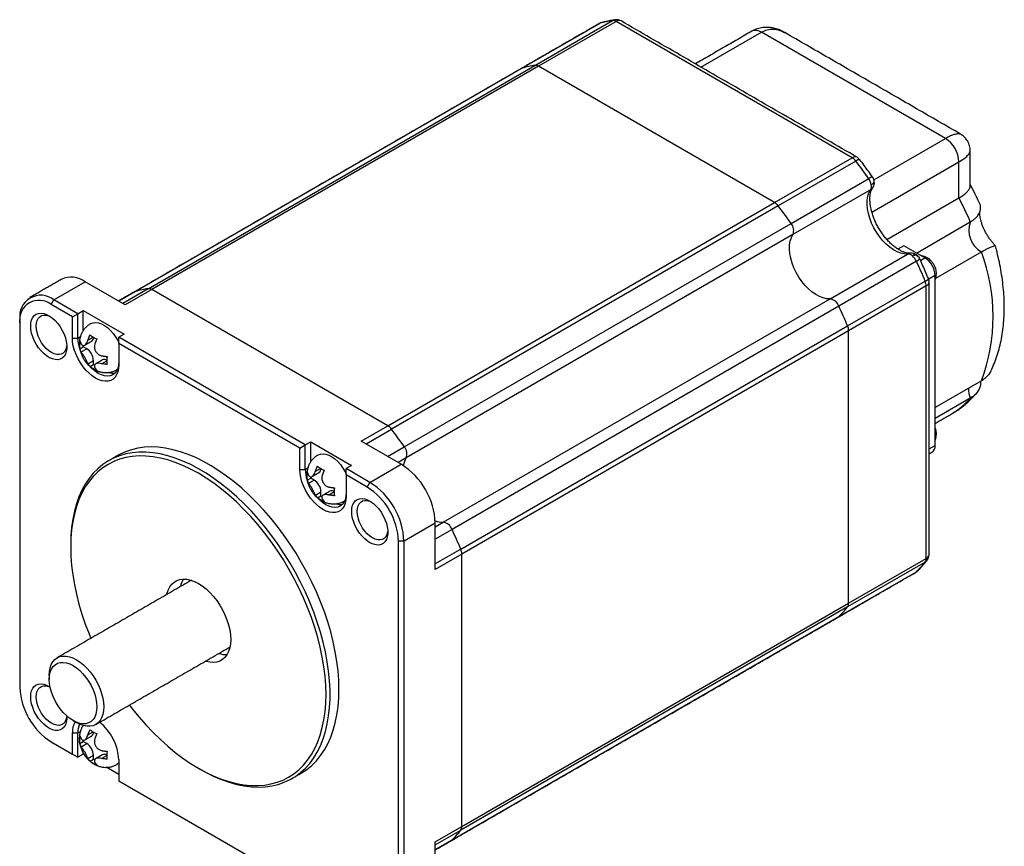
# Model space of a CAD drawing. Header units: millimetres. Extents: x 11 to 421, y 5 to 275.
# Tile 3 of 8: x 58 to 109, y 27 to 70. Entities that reach past the tile are written whole.
import ezdxf

# ---------------------------------------------------------------- set-up
doc = ezdxf.new("R2010")
doc.units = ezdxf.units.MM

msp = doc.modelspace()

# ---------------------------------------------------------------- linework, layer by layer
at = {"color": 7, "linetype": 'Continuous', "lineweight": 30}
for p, q in [((88.389, 70.164), (84.358, 67.838)), ((85.022, 67.98), (89.052, 70.307)), ((89.242, 70.261), (85.212, 67.935)), ((101.494, 63.188), (89.242, 70.261)), ((93.641, 67.891), (96.782, 69.704)), ((106.328, 64.193), (96.782, 69.704)), ((84.358, 67.838), (64.276, 56.245)), ((64.94, 56.387), (85.022, 67.98)), ((85.212, 67.935), (65.13, 56.342)), ((84.318, 67.821), (84.358, 67.838)), ((84.318, 67.821), (84.358, 67.838)), ((97.464, 60.862), (85.212, 67.935)), ((97.464, 60.862), (85.212, 67.935)), ((102.608, 62.046), (106.328, 64.193)), ((97.464, 60.862), (101.494, 63.188)), ((101.684, 63.015), (97.653, 60.688)), ((102.516, 60.36), (107.035, 62.969)), ((107.035, 61.097), (107.035, 62.969)), ((98.317, 59.779), (102.347, 62.106)), ((102.446, 61.521), (98.416, 59.195)), ((77.382, 49.269), (97.464, 60.862)), ((103.296, 58.939), (107.035, 61.097)), ((97.653, 60.688), (77.572, 49.095)), ((104.832, 58.24), (107.625, 59.852)), ((78.235, 48.186), (98.317, 59.779)), ((98.416, 59.195), (78.334, 47.602)), ((104.172, 58.621), (103.866, 58.445)), ((105.268, 57.988), (104.172, 58.621)), ((105.832, 56.932), (108.197, 58.298)), ((100.34, 55.861), (104.371, 58.188)), ((104.828, 57.81), (100.797, 55.483)), ((105.036, 57.855), (105.268, 57.988)), ((101.252, 54.455), (105.283, 56.781)), ((105.798, 57.07), (105.464, 56.877)), ((105.798, 48.251), (105.798, 57.07)), ((60.048, 55.805), (61.674, 56.744)), ((63.751, 55.546), (61.674, 56.744)), ((64.276, 56.245), (63.408, 55.743)), ((64.94, 56.387), (63.616, 55.623)), ((65.13, 56.342), (63.751, 55.546)), ((64.276, 56.245), (64.236, 56.228)), ((64.236, 56.228), (64.276, 56.245)), ((77.382, 49.269), (65.13, 56.342)), ((77.382, 49.269), (65.13, 56.342)), ((105.338, 56.53), (101.308, 54.203)), ((105.338, 42.382), (105.338, 56.53)), ((59.907, 55.56), (60.048, 55.805)), ((61.285, 55.091), (60.048, 55.805)), ((80.258, 44.268), (100.34, 55.861)), ((61.003, 54.928), (59.907, 55.56)), ((61.285, 55.091), (61.568, 55.254)), ((61.568, 55.254), (63.69, 54.03)), ((61.568, 54.213), (61.568, 55.254)), ((100.797, 55.483), (80.715, 43.89)), ((58.28, 54.621), (58.28, 54.785)), ((61.003, 54.928), (61.285, 55.091)), ((61.003, 53.825), (61.003, 54.928)), ((61.285, 53.825), (61.285, 55.091)), ((58.28, 54.621), (58.28, 35.678)), ((81.171, 42.862), (101.252, 54.455)), ((101.308, 54.203), (81.226, 42.61)), ((101.308, 40.055), (101.308, 54.203)), ((101.308, 40.055), (101.308, 54.203)), ((61.003, 53.825), (61.285, 53.825)), ((61.285, 53.825), (61.422, 53.904)), ((61.808, 53.72), (62.077, 53.875)), ((63.69, 54.03), (63.407, 53.866)), ((73.094, 48.274), (63.407, 53.866)), ((63.407, 53.54), (63.407, 53.866)), ((61.388, 53.271), (61.569, 53.375)), ((61.456, 53.106), (61.745, 53.273)), ((61.569, 53.375), (61.569, 53.448)), ((61.745, 53.273), (61.569, 53.375)), ((63.407, 53.54), (63.407, 52.437)), ((72.811, 48.111), (63.407, 53.54)), ((61.81, 52.494), (62.099, 52.661)), ((62.1, 52.457), (62.099, 52.661)), ((61.919, 52.353), (62.1, 52.457)), ((62.161, 52.422), (62.1, 52.457)), ((62.516, 52.496), (62.786, 52.651)), ((63.334, 52.196), (63.316, 52.185)), ((108.197, 51.6), (105.798, 50.214)), ((107.625, 50.706), (105.798, 49.651)), ((76.003, 48.473), (77.382, 49.269)), ((76.248, 48.331), (77.572, 49.095)), ((72.811, 48.111), (73.094, 48.274)), ((72.811, 47.008), (72.811, 48.111)), ((73.094, 48.274), (73.377, 48.437)), ((73.094, 47.008), (73.094, 48.274)), ((73.377, 48.437), (75.498, 47.213)), ((73.377, 47.396), (73.377, 48.437)), ((78.079, 47.274), (76.003, 48.473)), ((77.367, 47.685), (78.235, 48.186)), ((105.485, 48.07), (105.798, 48.251)), ((78.334, 47.602), (77.923, 47.364)), ((73.094, 47.008), (73.23, 47.087)), ((73.617, 46.903), (73.885, 47.058)), ((75.498, 47.213), (75.216, 47.049)), ((75.216, 46.723), (75.216, 47.049)), ((76.453, 46.335), (75.216, 47.049)), ((76.453, 46.335), (78.079, 47.274)), ((72.811, 47.008), (73.094, 47.008)), ((73.197, 46.454), (73.377, 46.558)), ((73.377, 46.558), (73.377, 46.631)), ((73.554, 46.456), (73.377, 46.558)), ((75.216, 46.723), (75.216, 45.62)), ((76.312, 46.09), (75.216, 46.723)), ((73.264, 46.289), (73.554, 46.456)), ((76.312, 46.09), (76.453, 46.335)), ((73.619, 45.677), (73.908, 45.844)), ((73.728, 45.536), (73.908, 45.64)), ((73.908, 45.64), (73.908, 45.844)), ((73.969, 45.605), (73.908, 45.64)), ((74.325, 45.679), (74.595, 45.834)), ((75.142, 45.379), (75.124, 45.368)), ((79.847, 44.212), (78.221, 43.273)), ((79.847, 44.031), (80.258, 44.268)), ((79.847, 41.814), (79.847, 44.212)), ((80.715, 43.89), (79.847, 43.389)), ((78.221, 43.273), (77.938, 43.273)), ((77.938, 24.329), (77.938, 43.273)), ((78.221, 24.329), (78.221, 43.273)), ((81.171, 42.862), (79.847, 42.098)), ((81.226, 42.61), (79.847, 41.814)), ((81.226, 28.462), (81.226, 42.61)), ((81.226, 28.462), (81.226, 42.61)), ((105.283, 42.194), (101.252, 39.868)), ((101.308, 40.055), (105.338, 42.382)), ((100.797, 39.364), (104.828, 41.691)), ((81.226, 28.462), (101.308, 40.055)), ((80.715, 27.771), (100.797, 39.364)), ((101.252, 39.868), (81.171, 28.275)), ((100.797, 39.364), (100.763, 39.338)), ((100.797, 39.364), (100.763, 39.338)), ((61.003, 32.228), (61.003, 33.33)), ((61.003, 33.33), (61.285, 33.33)), ((61.285, 33.33), (61.422, 33.409)), ((61.285, 32.065), (61.285, 33.33)), ((61.808, 33.224), (62.077, 33.379)), ((59.907, 32.861), (61.003, 32.228)), ((59.907, 32.861), (60.048, 32.779)), ((60.048, 32.779), (61.285, 32.065)), ((61.388, 32.776), (61.569, 32.88)), ((61.456, 32.611), (61.745, 32.778)), ((61.569, 32.88), (61.569, 32.952)), ((61.745, 32.778), (61.569, 32.88)), ((61.003, 32.228), (61.285, 32.065)), ((61.568, 32.228), (61.285, 32.065)), ((61.568, 32.228), (61.568, 32.288)), ((61.628, 32.193), (61.568, 32.228)), ((61.81, 31.999), (62.099, 32.166)), ((61.919, 31.858), (62.1, 31.962)), ((62.1, 31.962), (62.099, 32.166)), ((62.161, 31.927), (62.1, 31.962)), ((62.516, 32), (62.786, 32.156)), ((63.407, 31.942), (63.407, 30.84)), ((63.407, 31.167), (62.757, 31.542)), ((63.407, 30.84), (72.811, 25.411)), ((63.407, 30.84), (63.407, 30.84)), ((63.407, 30.84), (73.094, 25.248)), ((79.847, 27.666), (81.226, 28.462)), ((79.847, 27.511), (81.171, 28.275)), ((79.847, 27.27), (80.715, 27.771)), ((79.847, 25.268), (79.847, 27.666)), ((80.681, 27.745), (80.715, 27.771)), ((80.715, 27.771), (80.681, 27.745))]:
    msp.add_line(p, q, dxfattribs=at)
at = {"color": 7, "linetype": 'Continuous', "lineweight": 30, "flags": 128}
for points in [[(88.389, 70.164), (88.364, 70.155), (88.349, 70.148)], [(89.052, 70.307), (89.125, 70.338), (89.164, 70.347)], [(102.536, 62.19), (102.544, 62.188), (102.547, 62.185)], [(102.547, 62.185), (102.548, 62.184), (102.549, 62.178)], [(104.371, 58.188), (104.196, 58.194), (104.013, 58.233), (103.823, 58.305), (103.63, 58.409), (103.439, 58.543), (103.251, 58.703), (103.072, 58.889), (102.904, 59.095), (102.751, 59.318), (102.615, 59.554), (102.498, 59.798), (102.404, 60.047), (102.333, 60.294), (102.287, 60.537), (102.267, 60.77), (102.274, 60.988), (102.306, 61.189), (102.364, 61.368), (102.446, 61.521)], [(100.34, 55.861), (100.166, 55.867), (99.982, 55.906), (99.792, 55.978), (99.6, 56.082), (99.408, 56.216), (99.221, 56.377), (99.042, 56.562), (98.874, 56.768), (98.72, 56.991), (98.584, 57.227), (98.468, 57.471), (98.373, 57.72), (98.302, 57.968), (98.257, 58.21), (98.237, 58.443), (98.243, 58.662), (98.275, 58.862), (98.333, 59.041), (98.416, 59.195)], [(100.34, 55.861), (100.166, 55.867), (99.982, 55.906), (99.792, 55.978), (99.6, 56.082), (99.408, 56.216), (99.221, 56.377), (99.042, 56.562), (98.874, 56.768), (98.72, 56.991), (98.584, 57.227), (98.468, 57.471), (98.373, 57.72), (98.302, 57.968), (98.257, 58.21), (98.237, 58.443), (98.243, 58.662), (98.275, 58.862), (98.333, 59.041), (98.416, 59.195)], [(104.99, 57.948), (104.995, 57.945), (104.996, 57.944)], [(104.996, 57.944), (104.997, 57.939), (104.994, 57.932)], [(105.283, 56.781), (105.346, 56.82), (105.395, 56.856), (105.429, 56.887), (105.446, 56.912), (105.446, 56.927)], [(58.839, 54.45), (58.851, 54.616), (58.887, 54.765), (58.946, 54.891), (59.027, 54.991), (59.127, 55.064), (59.244, 55.107), (59.374, 55.118), (59.515, 55.099), (59.663, 55.048), (59.814, 54.968), (59.963, 54.861), (60.108, 54.729), (60.244, 54.575), (60.368, 54.405), (60.477, 54.222), (60.568, 54.03), (60.638, 53.835), (60.686, 53.643), (60.71, 53.457), (60.71, 53.283), (60.686, 53.125), (60.638, 52.987), (60.568, 52.874), (60.477, 52.787), (60.368, 52.729), (60.244, 52.702), (60.108, 52.706), (59.963, 52.741), (59.814, 52.806), (59.663, 52.9), (59.515, 53.02), (59.374, 53.163), (59.244, 53.326), (59.127, 53.503), (59.027, 53.691), (58.946, 53.885), (58.887, 54.079), (58.851, 54.269), (58.839, 54.45)], [(60.71, 53.455), (60.701, 53.379), (60.665, 53.245), (60.606, 53.134), (60.527, 53.048), (60.429, 52.992), (60.315, 52.965), (60.189, 52.97), (60.055, 53.006), (59.917, 53.072), (59.779, 53.166), (59.645, 53.284), (59.519, 53.425), (59.406, 53.582), (59.308, 53.752), (59.228, 53.929), (59.17, 54.108), (59.134, 54.283), (59.122, 54.45), (59.134, 54.602), (59.17, 54.736), (59.228, 54.848), (59.308, 54.933), (59.406, 54.989), (59.519, 55.016), (59.645, 55.011), (59.779, 54.975), (59.85, 54.945)], [(61.942, 54.568), (61.954, 54.574), (62.076, 54.619), (62.211, 54.631), (62.357, 54.611), (62.51, 54.559), (62.667, 54.476), (62.822, 54.365), (62.972, 54.228), (63.114, 54.07), (63.243, 53.893), (63.356, 53.703), (63.407, 53.601)], [(63.407, 52.437), (63.395, 52.247), (63.358, 52.075), (63.298, 51.924), (63.216, 51.797), (63.113, 51.698), (62.992, 51.628), (62.855, 51.588), (62.704, 51.58), (62.543, 51.604), (62.376, 51.659), (62.205, 51.743), (62.034, 51.856), (61.866, 51.995), (61.705, 52.157), (61.555, 52.339), (61.418, 52.537), (61.296, 52.747), (61.193, 52.965), (61.111, 53.186), (61.051, 53.406), (61.015, 53.621), (61.003, 53.825)], [(63.407, 52.601), (63.394, 52.417), (63.355, 52.252), (63.291, 52.111), (63.204, 51.998), (63.096, 51.914), (62.97, 51.862), (62.828, 51.844), (62.674, 51.859), (62.512, 51.908), (62.346, 51.988), (62.18, 52.099), (62.018, 52.237), (61.915, 52.343)], [(74.844, 35.587), (74.832, 36.059), (74.796, 36.544), (74.736, 37.038), (74.652, 37.542), (74.545, 38.052), (74.415, 38.568), (74.262, 39.087), (74.087, 39.607), (73.891, 40.127), (73.674, 40.644), (73.437, 41.157), (73.181, 41.664), (72.907, 42.164), (72.616, 42.654), (72.308, 43.132), (71.986, 43.597), (71.65, 44.048), (71.301, 44.482), (70.94, 44.898), (70.57, 45.295), (70.19, 45.671), (69.804, 46.025), (69.411, 46.355), (69.013, 46.661), (68.612, 46.941), (68.21, 47.194), (67.807, 47.42), (67.405, 47.617), (67.006, 47.785), (66.61, 47.923), (66.22, 48.031), (65.837, 48.109), (65.462, 48.155), (65.096, 48.171), (64.741, 48.155), (64.399, 48.108), (64.069, 48.031), (63.754, 47.922), (63.455, 47.784), (63.347, 47.724)], [(67.648, 31.433), (67.952, 31.266), (68.353, 31.069), (68.753, 30.901), (69.148, 30.762), (69.538, 30.654), (69.921, 30.577), (70.297, 30.53), (70.662, 30.515), (71.017, 30.53), (71.36, 30.577), (71.689, 30.655), (72.004, 30.763), (72.304, 30.901), (72.587, 31.07), (72.852, 31.267), (73.098, 31.493), (73.325, 31.746), (73.532, 32.026), (73.718, 32.332), (73.882, 32.663), (74.023, 33.017), (74.142, 33.393), (74.237, 33.79), (74.309, 34.206), (74.358, 34.64), (74.382, 35.091), (74.382, 35.556), (74.358, 36.035), (74.309, 36.524), (74.237, 37.024), (74.142, 37.531), (74.023, 38.044), (73.882, 38.562), (73.718, 39.081), (73.532, 39.602), (73.325, 40.12), (73.098, 40.636), (72.852, 41.146), (72.587, 41.65), (72.304, 42.145), (72.004, 42.629), (71.689, 43.101), (71.36, 43.559), (71.017, 44.001), (70.662, 44.427), (70.297, 44.834), (69.921, 45.22), (69.538, 45.585), (69.148, 45.927), (68.753, 46.246), (68.353, 46.539), (67.952, 46.805), (67.549, 47.045), (67.146, 47.256), (66.745, 47.439), (66.348, 47.592), (65.955, 47.716), (65.568, 47.808), (65.189, 47.87), (64.818, 47.901), (64.458, 47.901), (64.109, 47.87), (63.773, 47.808), (63.45, 47.715), (63.143, 47.592), (62.851, 47.438), (62.577, 47.255), (62.321, 47.044), (62.085, 46.804), (61.868, 46.537), (61.671, 46.244), (61.497, 45.925), (61.344, 45.583), (61.213, 45.218), (61.106, 44.831), (61.023, 44.424), (60.962, 43.999), (60.926, 43.556), (60.914, 43.098), (60.914, 43.098)], [(67.543, 46.804), (67.143, 47.021), (66.744, 47.209), (66.348, 47.368), (65.957, 47.497), (65.571, 47.596), (65.193, 47.663), (64.823, 47.7), (64.463, 47.705), (64.114, 47.68), (63.778, 47.623), (63.455, 47.535), (63.147, 47.416), (62.856, 47.268), (62.581, 47.09), (62.325, 46.882), (62.088, 46.647), (61.87, 46.384), (61.674, 46.095), (61.498, 45.78), (61.345, 45.442), (61.214, 45.08), (61.107, 44.696), (61.023, 44.293), (60.963, 43.871), (60.926, 43.431), (60.914, 42.976), (60.926, 42.507), (60.963, 42.025), (61.023, 41.533), (61.107, 41.033), (61.214, 40.525), (61.345, 40.012), (61.498, 39.497), (61.674, 38.98), (61.87, 38.464), (61.964, 38.237)], [(73.751, 47.751), (73.763, 47.757), (73.884, 47.802), (74.02, 47.814), (74.166, 47.794), (74.319, 47.742), (74.475, 47.659), (74.631, 47.548), (74.781, 47.411), (74.923, 47.253), (75.051, 47.076), (75.164, 46.886), (75.216, 46.784)], [(63.963, 34.773), (64.114, 34.578), (64.463, 34.149), (64.823, 33.739), (65.193, 33.348), (65.571, 32.979), (65.957, 32.632), (66.348, 32.309), (66.744, 32.011), (67.143, 31.739), (67.543, 31.494), (67.944, 31.277), (68.342, 31.088), (68.738, 30.929), (69.13, 30.8), (69.516, 30.702), (69.894, 30.634), (70.264, 30.598), (70.624, 30.592), (70.973, 30.618), (71.309, 30.675), (71.632, 30.763), (71.939, 30.881), (72.231, 31.03), (72.505, 31.208), (72.762, 31.415), (72.999, 31.651), (73.216, 31.914), (73.413, 32.203), (73.588, 32.517), (73.742, 32.856), (73.872, 33.218), (73.98, 33.601), (74.064, 34.005), (74.124, 34.427), (74.16, 34.867), (74.173, 35.322), (74.16, 35.791), (74.124, 36.272), (74.064, 36.764), (73.98, 37.265), (73.872, 37.773), (73.742, 38.285), (73.588, 38.801), (73.413, 39.318), (73.216, 39.834), (72.999, 40.348), (72.762, 40.857), (72.505, 41.361), (72.231, 41.856), (71.939, 42.341), (71.632, 42.815), (71.309, 43.275), (70.973, 43.72), (70.624, 44.149), (70.264, 44.559), (69.894, 44.949), (69.516, 45.319), (69.13, 45.666), (68.738, 45.989), (68.342, 46.287), (67.944, 46.559), (67.543, 46.804), (67.543, 46.804)], [(75.216, 45.62), (75.203, 45.43), (75.167, 45.258), (75.107, 45.107), (75.025, 44.98), (74.922, 44.881), (74.801, 44.811), (74.663, 44.771), (74.513, 44.763), (74.352, 44.787), (74.184, 44.842), (74.013, 44.926), (73.842, 45.039), (73.675, 45.178), (73.514, 45.34), (73.364, 45.522), (73.226, 45.72), (73.105, 45.93), (73.002, 46.148), (72.92, 46.369), (72.86, 46.589), (72.824, 46.804), (72.811, 47.008)], [(75.216, 45.784), (75.202, 45.6), (75.164, 45.435), (75.1, 45.294), (75.013, 45.181), (74.905, 45.097), (74.778, 45.045), (74.636, 45.027), (74.483, 45.042), (74.321, 45.091), (74.155, 45.171), (73.989, 45.282), (73.827, 45.42), (73.724, 45.526)], [(75.505, 44.828), (75.518, 44.995), (75.554, 45.143), (75.613, 45.269), (75.693, 45.37), (75.793, 45.443), (75.91, 45.485), (76.041, 45.497), (76.182, 45.477), (76.329, 45.427), (76.48, 45.347), (76.63, 45.239), (76.775, 45.107), (76.911, 44.954), (77.035, 44.784), (77.144, 44.6), (77.234, 44.409), (77.304, 44.214), (77.352, 44.021), (77.376, 43.836), (77.376, 43.661), (77.352, 43.504), (77.304, 43.366), (77.234, 43.252), (77.144, 43.165), (77.035, 43.107), (76.911, 43.08), (76.775, 43.084), (76.63, 43.119), (76.48, 43.185), (76.329, 43.279), (76.182, 43.399), (76.041, 43.542), (75.91, 43.704), (75.793, 43.882), (75.693, 44.07), (75.613, 44.264), (75.554, 44.458), (75.518, 44.648), (75.505, 44.828)], [(77.376, 43.833), (77.367, 43.757), (77.331, 43.624), (77.273, 43.512), (77.193, 43.427), (77.095, 43.37), (76.982, 43.344), (76.856, 43.349), (76.722, 43.385), (76.584, 43.451), (76.446, 43.544), (76.312, 43.663), (76.186, 43.803), (76.072, 43.961), (75.974, 44.131), (75.895, 44.308), (75.836, 44.487), (75.8, 44.662), (75.788, 44.828), (75.8, 44.981), (75.836, 45.115), (75.895, 45.226), (75.974, 45.311), (76.072, 45.368), (76.186, 45.394), (76.312, 45.39), (76.446, 45.354), (76.516, 45.324)], [(105.373, 42.271), (105.346, 42.242), (105.283, 42.194)], [(104.793, 41.665), (104.808, 41.674), (104.828, 41.691)], [(65.903, 40.511), (65.913, 40.554), (65.973, 40.743), (66.056, 40.908), (66.161, 41.048), (66.286, 41.16), (66.43, 41.243), (66.589, 41.296), (66.763, 41.316), (66.948, 41.306), (67.141, 41.264), (67.341, 41.191), (67.543, 41.088), (67.746, 40.957), (67.945, 40.8), (68.139, 40.618), (68.324, 40.415), (68.497, 40.194), (68.657, 39.957), (68.8, 39.709), (68.925, 39.453), (69.03, 39.192), (69.114, 38.93), (69.174, 38.672), (69.211, 38.42), (69.223, 38.179)], [(102.387, 40.276), (102.395, 40.28), (102.397, 40.282)], [(69.223, 38.179), (69.211, 37.953), (69.174, 37.743), (69.114, 37.555), (69.03, 37.389), (68.925, 37.249), (68.8, 37.137), (68.657, 37.054), (68.497, 37.002), (68.324, 36.981), (68.139, 36.992), (67.945, 37.034), (67.903, 37.047)], [(98.367, 37.955), (98.365, 37.954), (98.357, 37.949)], [(98.367, 37.955), (98.365, 37.954), (98.357, 37.949)], [(59.801, 36.312), (59.813, 36.518), (59.849, 36.707), (59.908, 36.875), (59.99, 37.019), (60.093, 37.137), (60.215, 37.227), (60.354, 37.288), (60.508, 37.318), (60.674, 37.317), (60.849, 37.284), (61.03, 37.221), (61.215, 37.128), (61.399, 37.008), (61.581, 36.861), (61.756, 36.692), (61.922, 36.501), (62.076, 36.294), (62.215, 36.073), (62.337, 35.842), (62.44, 35.605), (62.521, 35.366), (62.581, 35.129), (62.617, 34.899), (62.629, 34.679)], [(62.275, 34.679), (62.263, 34.483), (62.225, 34.305), (62.164, 34.15), (62.079, 34.02), (61.973, 33.918), (61.848, 33.846), (61.707, 33.805), (61.552, 33.797), (61.387, 33.821), (61.214, 33.877), (61.038, 33.964), (60.862, 34.081), (60.689, 34.223), (60.524, 34.39), (60.369, 34.577), (60.228, 34.781), (60.103, 34.997), (59.997, 35.222), (59.912, 35.449), (59.851, 35.676), (59.813, 35.897), (59.801, 36.108), (59.813, 36.304), (59.851, 36.481), (59.912, 36.637), (59.997, 36.767), (60.103, 36.869), (60.228, 36.941), (60.369, 36.982), (60.524, 36.99), (60.689, 36.966), (60.862, 36.909), (61.038, 36.822), (61.214, 36.706), (61.387, 36.563), (61.552, 36.396), (61.707, 36.209), (61.848, 36.005), (61.973, 35.789), (62.079, 35.565), (62.164, 35.337), (62.225, 35.11), (62.263, 34.89), (62.275, 34.679)], [(58.839, 35.204), (58.851, 35.371), (58.887, 35.519), (58.946, 35.645), (59.027, 35.745), (59.127, 35.818), (59.244, 35.861), (59.374, 35.872), (59.515, 35.853), (59.663, 35.802), (59.814, 35.722), (59.85, 35.699)], [(60.71, 34.209), (60.701, 34.133), (60.665, 33.999), (60.606, 33.888), (60.527, 33.802), (60.429, 33.746), (60.315, 33.72), (60.189, 33.724), (60.055, 33.76), (59.917, 33.826), (59.779, 33.92), (59.645, 34.039), (59.519, 34.179), (59.406, 34.336), (59.308, 34.506), (59.228, 34.683), (59.17, 34.862), (59.134, 35.037), (59.122, 35.204), (59.134, 35.356), (59.17, 35.49), (59.228, 35.602), (59.308, 35.687), (59.406, 35.744), (59.519, 35.77), (59.645, 35.765), (59.779, 35.729), (59.85, 35.699)], [(72.871, 31.226), (72.907, 31.247), (73.181, 31.43), (73.437, 31.642), (73.674, 31.882), (73.891, 32.148), (74.087, 32.442), (74.262, 32.76), (74.415, 33.102), (74.545, 33.467), (74.652, 33.854), (74.736, 34.261), (74.796, 34.686), (74.832, 35.129), (74.844, 35.587)], [(60.71, 34.205), (60.71, 34.037), (60.686, 33.879), (60.638, 33.741), (60.568, 33.628), (60.477, 33.541), (60.368, 33.483), (60.244, 33.456), (60.108, 33.46), (59.963, 33.495), (59.814, 33.56), (59.663, 33.654), (59.515, 33.774), (59.374, 33.918), (59.244, 34.08), (59.127, 34.257), (59.027, 34.446), (58.946, 34.639), (58.887, 34.834), (58.851, 35.023), (58.839, 35.204), (58.839, 35.204)], [(62.629, 34.679), (62.617, 34.473), (62.581, 34.284), (62.521, 34.116), (62.44, 33.972), (62.337, 33.853), (62.215, 33.763), (62.076, 33.703), (61.922, 33.673), (61.756, 33.674), (61.581, 33.707), (61.399, 33.77), (61.215, 33.862), (61.215, 33.862)], [(63.407, 31.759), (63.358, 31.717), (63.316, 31.69)]]:
    msp.add_lwpolyline(points, dxfattribs=at)
at = {"color": 7, "linetype": 'Continuous', "lineweight": 30}
for centre, radius, start, end in [((90.004, 64.271), 6.111, 98.9588, 105.325), ((88.553, 69.88), 0.329, 105.3719, 120.0619), ((89.082, 70.012), 0.296, 57.1954, 95.7343), ((89.242, 69.853), 0.5, 60.0027, 98.9963), ((89.389, 70.057), 0.251, 65.6929, 125.6176), ((96.489, 69.295), 0.503, 54.3824, 114.3071), ((85.973, 61.944), 6.111, 98.9588, 105.325), ((85.973, 61.944), 6.111, 98.9588, 105.325), ((85.051, 67.686), 0.296, 57.1954, 95.7343), ((85.051, 67.686), 0.296, 57.1954, 95.7343), ((105.5, 62.899), 1.537, 2.6055, 57.3945), ((101.641, 62.984), 0.251, 65.6929, 125.6176), ((101.15, 62.621), 0.664, 36.4036, 58.7512), ((101.868, 62.804), 0.28, 85.1864, 131.2004), ((79.544, 46.155), 27.828, 34.9739, 37.2906), ((101.494, 62.78), 0.5, 37.2957, 60.0027), ((102.67, 61.633), 0.572, 103.5299, 124.2951), ((101.689, 61.638), 0.808, 10.485, 35.383), ((102.123, 61.701), 0.369, 330.8691, 13.1867), ((102.288, 61.799), 0.32, 299.6793, 325.9262), ((97.119, 60.294), 0.664, 36.4036, 58.7512), ((97.119, 60.294), 0.664, 36.4036, 58.7512), ((91.624, 53.03), 17.395, 23.0917, 27.6305), ((75.514, 43.828), 27.828, 34.9739, 37.2906), ((75.514, 43.828), 27.828, 34.9739, 37.2906), ((108.834, 59.415), 1.285, 160.0829, 240.3297), ((97.882, 59.405), 0.573, 338.4391, 40.7232), ((97.882, 59.405), 0.573, 338.4391, 40.7232), ((99.34, 54.949), 9.469, 339.2876, 20.7124), ((104.531, 57.915), 0.317, 90.712, 120.4047), ((104.365, 57.819), 0.369, 46.8136, 89.1387), ((104.093, 57.474), 0.808, 24.6166, 49.5157), ((104.579, 58.326), 0.573, 295.7035, 316.4478), ((79.61, 46.037), 27.83, 22.7096, 25.0261), ((104.646, 57.017), 1.153, 2.6055, 57.3945), ((60.947, 55.774), 1.212, 53.1466, 115.5429), ((104.674, 56.516), 0.664, 1.2509, 23.5961), ((104.985, 56.734), 0.5, 0, 22.7045), ((65.891, 50.351), 6.111, 98.9588, 105.325), ((65.891, 50.351), 6.111, 98.9588, 105.325), ((64.969, 56.093), 0.296, 57.1954, 95.7343), ((64.969, 56.093), 0.296, 57.1954, 95.7343), ((105.234, 56.759), 0.251, 294.3747, 354.3052), ((59.362, 54.953), 1.094, 51.1474, 188.8634), ((59.272, 54.782), 1.004, 50.7967, 189.214), ((100.256, 55.294), 0.573, 19.2743, 81.566), ((100.256, 55.294), 0.573, 19.2743, 81.566), ((75.58, 43.71), 27.83, 22.7096, 25.0261), ((75.58, 43.71), 27.83, 22.7096, 25.0261), ((100.644, 54.189), 0.664, 1.2509, 23.5961), ((100.644, 54.189), 0.664, 1.2509, 23.5961), ((63.161, 53.854), 1.876, 180.8727, 198.2892), ((61.853, 53.859), 0.247, 305.0441, 6.3802), ((61.332, 52.626), 0.768, 2.6538, 57.4429), ((62.66, 52.458), 0.251, 54.4614, 114.3404), ((63.098, 52.718), 0.711, 254.231, 280.2157), ((108.754, 51.177), 1.223, 178.2226, 202.6767), ((104.902, 52.968), 3.54, 300.1417, 320.2878), ((77.037, 48.701), 0.664, 36.4036, 58.7512), ((77.037, 48.701), 0.664, 36.4036, 58.7512), ((55.432, 32.235), 27.828, 34.9739, 37.2906), ((55.432, 32.235), 27.828, 34.9739, 37.2906), ((77.801, 47.812), 0.573, 338.4391, 40.7232), ((77.801, 47.812), 0.573, 338.4391, 40.7232), ((105.43, 48.21), 0.37, 305.0133, 6.2988), ((79.243, 47.021), 1.079, 147.4379, 169.8237), ((79.243, 47.021), 1.079, 147.4379, 169.8237), ((73.661, 47.042), 0.247, 305.0441, 6.3802), ((76.02, 44.044), 3.831, 2.5201, 57.4799), ((74.97, 47.037), 1.876, 180.8727, 198.2892), ((73.141, 45.809), 0.768, 2.6538, 57.4429), ((74.407, 43.112), 3.535, 2.6055, 57.3945), ((74.393, 43.105), 3.831, 2.5201, 57.4799), ((74.469, 45.641), 0.251, 54.4614, 114.3404), ((74.907, 45.901), 0.711, 254.231, 280.2157), ((80.21, 45.346), 1.078, 250.1704, 272.5701), ((80.21, 45.346), 1.078, 250.1704, 272.5701), ((80.174, 43.701), 0.573, 19.2743, 81.566), ((80.174, 43.701), 0.573, 19.2743, 81.566), ((55.498, 32.117), 27.83, 22.7096, 25.0261), ((55.498, 32.117), 27.83, 22.7096, 25.0261), ((80.562, 42.596), 0.664, 1.2509, 23.5961), ((80.562, 42.596), 0.664, 1.2509, 23.5961), ((105.234, 42.611), 0.251, 294.3747, 354.3052), ((104.985, 42.586), 0.5, 321.013, 0), ((100.53, 46.036), 6.112, 314.6851, 321.0506), ((105.043, 42.367), 0.296, 324.2748, 2.8068), ((104.664, 41.976), 0.329, 299.9325, 314.6355), ((67.871, 40.661), 1.287, 149.3784, 168.4114), ((101.012, 40.041), 0.296, 324.2748, 2.8068), ((101.012, 40.041), 0.296, 324.2748, 2.8068), ((96.499, 43.71), 6.112, 314.6851, 321.0506), ((96.499, 43.71), 6.112, 314.6851, 321.0506), ((69.017, 38.677), 1.287, 251.5824, 270.6171), ((61.811, 35.838), 3.535, 182.6055, 237.3945), ((62.051, 33.374), 1.049, 149.7413, 182.3957), ((62.273, 33.359), 0.988, 154.8506, 181.6463), ((60.766, 31.815), 2.644, 2.7606, 51.357), ((61.853, 33.364), 0.247, 305.0441, 6.3802), ((61.332, 32.13), 0.768, 2.6538, 57.4429), ((62.66, 31.963), 0.251, 54.4614, 114.3404), ((76.418, 32.117), 6.112, 314.6851, 321.0506), ((76.418, 32.117), 6.112, 314.6851, 321.0506), ((80.93, 28.448), 0.296, 324.2748, 2.8068), ((80.93, 28.448), 0.296, 324.2748, 2.8068)]:
    msp.add_arc(centre, radius, start, end, dxfattribs=at)
for points, degree in [([(88.349, 70.148), (84.318, 67.821)], 1), ([(101.744, 63.213), (89.492, 70.286)], 1), ([(96.282, 69.754), (93.348, 68.06)], 1), ([(97.962, 69.691), (97.988, 69.679)], 1), ([(107.121, 64.412), (97.991, 69.683)], 1), ([(84.318, 67.821), (64.236, 56.228)], 1), ([(107.621, 61.732), (107.621, 63.544)], 1), ([(102.567, 62.137), (102.549, 62.178)], 1), ([(60.425, 56.868), (58.798, 55.929)], 1), ([(105.485, 42.586), (105.485, 56.734)], 1), ([(64.236, 56.228), (63.403, 55.747)], 1), ([(61.388, 53.679), (61.455, 53.515)], 1), ([(61.808, 53.72), (61.917, 53.987)], 1), ([(61.917, 53.987), (61.967, 53.948), (62.067, 53.87), (62.203, 53.812), (62.271, 53.784)], 3), ([(62.271, 53.784), (62.162, 53.516)], 1), ([(61.456, 53.106), (61.388, 53.271)], 1), ([(61.655, 53.461), (61.994, 53.657)], 1), ([(62.557, 52.687), (62.217, 52.491)], 1), ([(62.516, 52.904), (62.802, 52.865)], 1), ([(61.919, 52.353), (61.81, 52.494)], 1), ([(62.273, 52.149), (62.205, 52.178), (62.069, 52.235), (61.969, 52.314), (61.919, 52.353)], 3), ([(62.163, 52.29), (62.273, 52.149)], 1), ([(62.803, 52.457), (62.516, 52.496)], 1), ([(105.798, 49.397), (106.68, 49.906)], 1), ([(63.347, 47.724), (62.887, 47.459)], 1), ([(105.485, 47.817), (105.643, 47.908)], 1), ([(73.617, 46.903), (73.726, 47.17)], 1), ([(73.726, 47.17), (73.776, 47.131), (73.876, 47.053), (74.012, 46.995), (74.08, 46.967)], 3), ([(73.196, 46.862), (73.264, 46.698)], 1), ([(73.463, 46.644), (73.803, 46.84)], 1), ([(74.08, 46.967), (73.971, 46.699)], 1), ([(73.264, 46.289), (73.197, 46.454)], 1), ([(74.325, 46.087), (74.611, 46.048)], 1), ([(73.728, 45.536), (73.619, 45.677)], 1), ([(74.082, 45.332), (74.014, 45.361), (73.878, 45.418), (73.778, 45.497), (73.728, 45.536)], 3), ([(74.365, 45.87), (74.025, 45.674)], 1), ([(74.611, 45.64), (74.325, 45.679)], 1), ([(73.972, 45.473), (74.082, 45.332)], 1), ([(60.914, 43.098), (60.914, 42.976)], 1), ([(100.763, 39.338), (104.793, 41.665)], 1), ([(67.184, 41.251), (60.215, 37.227)], 1), ([(98.357, 37.949), (102.387, 40.276)], 1), ([(80.681, 27.745), (100.763, 39.338)], 1), ([(79.847, 27.263), (98.357, 37.949)], 1), ([(62.215, 33.763), (69.184, 37.786)], 1), ([(59.801, 36.312), (59.801, 36.108)], 1), ([(61.038, 33.964), (61.215, 33.862)], 1), ([(61.808, 33.224), (61.917, 33.492)], 1), ([(61.917, 33.492), (61.967, 33.453), (62.067, 33.374), (62.203, 33.317), (62.271, 33.288)], 3), ([(62.271, 33.288), (62.162, 33.021)], 1), ([(61.388, 33.184), (61.455, 33.019)], 1), ([(61.456, 32.611), (61.388, 32.776)], 1), ([(61.655, 32.966), (61.994, 33.162)], 1), ([(62.516, 32.409), (62.802, 32.37)], 1), ([(61.919, 31.858), (61.81, 31.999)], 1), ([(62.273, 31.654), (62.205, 31.683), (62.069, 31.74), (61.969, 31.818), (61.919, 31.858)], 3), ([(62.163, 31.795), (62.273, 31.654)], 1), ([(62.557, 32.192), (62.217, 31.996)], 1), ([(62.803, 31.962), (62.516, 32)], 1), ([(67.542, 31.494), (67.648, 31.433)], 1), ([(72.412, 30.961), (72.871, 31.226)], 1), ([(79.847, 27.264), (80.681, 27.745)], 1)]:
    msp.add_open_spline(points, degree=degree, dxfattribs=at)
for points, knots in [([(89.164, 70.347), (89.084, 70.333), (88.867, 70.297), (88.636, 70.243), (88.485, 70.202), (88.466, 70.197)], [0, 0, 0, 0, 0.3356645, 0.9183399, 1, 1, 1, 1]), ([(97.989, 69.684), (97.932, 69.715), (97.809, 69.782), (97.595, 69.867), (97.358, 69.93), (97.104, 69.959), (96.842, 69.949), (96.557, 69.89), (96.376, 69.801), (96.282, 69.754)], [0, 0, 0, 0, 0.107967, 0.235117, 0.385005, 0.514794, 0.660877, 0.82331, 1, 1, 1, 1]), ([(96.782, 69.704), (96.882, 69.752), (97.084, 69.848), (97.353, 69.87), (97.564, 69.846), (97.752, 69.802), (97.881, 69.733), (97.962, 69.691)], [0, 0, 0, 0, 0.26177, 0.530019, 0.65605, 0.786416, 1, 1, 1, 1]), ([(106.328, 64.193), (106.422, 64.245), (106.564, 64.322), (106.727, 64.386), (106.873, 64.431), (106.981, 64.445), (107.059, 64.436), (107.096, 64.426), (107.114, 64.415), (107.121, 64.411)], [0, 0, 0, 0, 0.25505, 0.385001, 0.51685, 0.766326, 0.853473, 0.942639, 1, 1, 1, 1]), ([(107.621, 63.546), (107.615, 63.632), (107.602, 63.806), (107.496, 64.051), (107.337, 64.265), (107.192, 64.364), (107.121, 64.412)], [0, 0, 0, 0, 0.245658, 0.499978, 0.754309, 1, 1, 1, 1]), ([(107.035, 62.969), (107.126, 63.025), (107.311, 63.138), (107.464, 63.271), (107.549, 63.368), (107.608, 63.456), (107.613, 63.51), (107.616, 63.546)], [0, 0, 0, 0, 0.255117, 0.516548, 0.639375, 0.766428, 1, 1, 1, 1]), ([(102.547, 62.185), (102.475, 62.287), (102.261, 62.591), (102.039, 62.887), (101.892, 63.083)], [0, 0, 0, 0, 0.335739, 1, 1, 1, 1]), ([(102.483, 61.785), (102.504, 61.798), (102.544, 61.822), (102.594, 61.868), (102.611, 61.901), (102.622, 61.922)], [0, 0, 0, 0, 0.303808, 0.565077, 1, 1, 1, 1]), ([(102.536, 62.19), (102.551, 62.166), (102.58, 62.122), (102.613, 62.031), (102.618, 61.964), (102.622, 61.922)], [0, 0, 0, 0, 0.298018, 0.558639, 1, 1, 1, 1]), ([(102.636, 61.844), (102.637, 61.872), (102.64, 61.929), (102.628, 62.013), (102.602, 62.063), (102.591, 62.085)], [0, 0, 0, 0, 0.345138, 0.702993, 1, 1, 1, 1]), ([(102.622, 61.922), (102.631, 61.894), (102.648, 61.843), (102.619, 61.797), (102.606, 61.776)], [0, 0, 0, 0, 0.553289, 1, 1, 1, 1]), ([(104.509, 58.231), (104.493, 58.23), (104.447, 58.228), (104.355, 58.237), (104.227, 58.267), (104.082, 58.322), (103.929, 58.401), (103.77, 58.503), (103.608, 58.629), (103.446, 58.776), (103.287, 58.944), (103.135, 59.129), (102.991, 59.33), (102.859, 59.542), (102.742, 59.762), (102.64, 59.987), (102.556, 60.213), (102.491, 60.435), (102.445, 60.65), (102.418, 60.854), (102.41, 61.042), (102.419, 61.212), (102.444, 61.36), (102.481, 61.484), (102.519, 61.568), (102.544, 61.607), (102.553, 61.62)], [0, 0, 0, 0, 0.021971, 0.063694, 0.108019, 0.151224, 0.194155, 0.237143, 0.280379, 0.323928, 0.367783, 0.411895, 0.456199, 0.500622, 0.54509, 0.589514, 0.633804, 0.677886, 0.721689, 0.765152, 0.808237, 0.850956, 0.893417, 0.935859, 0.978675, 1, 1, 1, 1]), ([(102.555, 61.624), (102.576, 61.661), (102.615, 61.73), (102.629, 61.807), (102.636, 61.844)], [0, 0, 0, 0, 0.532642, 1, 1, 1, 1]), ([(107.035, 61.097), (107.106, 61.141), (107.251, 61.229), (107.415, 61.364), (107.535, 61.497), (107.608, 61.622), (107.616, 61.696), (107.62, 61.732)], [0, 0, 0, 0, 0.198933, 0.403777, 0.602676, 0.80709, 1, 1, 1, 1]), ([(108.116, 60.798), (108.054, 60.931), (107.914, 61.233), (107.747, 61.563), (107.639, 61.758), (107.621, 61.79)], [0, 0, 0, 0, 0.398146, 0.902824, 1, 1, 1, 1]), ([(107.625, 59.852), (107.682, 59.888), (107.796, 59.96), (107.937, 60.089), (108.051, 60.233), (108.13, 60.39), (108.165, 60.55), (108.162, 60.69), (108.126, 60.766), (108.111, 60.796)], [0, 0, 0, 0, 0.128188, 0.259174, 0.406853, 0.558071, 0.721246, 0.88829, 1, 1, 1, 1]), ([(108.915, 58.634), (108.903, 58.646), (108.854, 58.693), (108.765, 58.795), (108.653, 58.938), (108.544, 59.097), (108.443, 59.266), (108.353, 59.442), (108.276, 59.617), (108.214, 59.786), (108.168, 59.944), (108.137, 60.085), (108.121, 60.205), (108.115, 60.298), (108.117, 60.361), (108.121, 60.392), (108.121, 60.391), (108.121, 60.39)], [0, 0, 0, 0, 0.024335, 0.095394, 0.167967, 0.241723, 0.316242, 0.391064, 0.465601, 0.539383, 0.612063, 0.683431, 0.753487, 0.822526, 0.891214, 0.960597, 1, 1, 1, 1]), ([(108.197, 58.298), (108.255, 58.331), (108.372, 58.396), (108.531, 58.476), (108.673, 58.541), (108.793, 58.59), (108.875, 58.619), (108.917, 58.632), (108.912, 58.629), (108.91, 58.629)], [0, 0, 0, 0, 0.13416, 0.271248, 0.425807, 0.58407, 0.754847, 0.929673, 1, 1, 1, 1]), ([(108.748, 52.231), (108.763, 52.264), (108.839, 52.424), (108.956, 52.725), (109.091, 53.138), (109.2, 53.57), (109.286, 54.02), (109.347, 54.485), (109.382, 54.964), (109.393, 55.455), (109.378, 55.955), (109.339, 56.464), (109.275, 56.979), (109.189, 57.497), (109.077, 58.018), (108.985, 58.396), (108.924, 58.6), (108.915, 58.63)], [0, 0, 0, 0, 0.0184855, 0.0894779, 0.1612089, 0.2340032, 0.307742, 0.3822662, 0.457391, 0.5329284, 0.6087064, 0.6845747, 0.7604026, 0.8361241, 0.9117003, 0.9871135, 1, 1, 1, 1]), ([(104.749, 58.19), (104.714, 58.203), (104.638, 58.232), (104.557, 58.232), (104.514, 58.231)], [0, 0, 0, 0, 0.463231, 1, 1, 1, 1]), ([(104.618, 58.088), (104.639, 58.1), (104.68, 58.122), (104.745, 58.142), (104.782, 58.141), (104.805, 58.14)], [0, 0, 0, 0, 0.303808, 0.565077, 1, 1, 1, 1]), ([(104.671, 58.199), (104.688, 58.2), (104.716, 58.203), (104.739, 58.193), (104.748, 58.189)], [0, 0, 0, 0, 0.585727, 1, 1, 1, 1]), ([(104.748, 58.189), (104.751, 58.188), (104.774, 58.18), (104.79, 58.159), (104.805, 58.14)], [0, 0, 0, 0, 0.1014653, 1, 1, 1, 1]), ([(104.99, 57.948), (104.977, 57.974), (104.951, 58.026), (104.874, 58.115), (104.8, 58.159), (104.749, 58.19)], [0, 0, 0, 0, 0.248622, 0.490141, 1, 1, 1, 1]), ([(104.805, 58.14), (104.849, 58.109), (104.929, 58.054), (104.974, 57.969), (104.994, 57.932)], [0, 0, 0, 0, 0.553289, 1, 1, 1, 1]), ([(105.446, 56.927), (105.398, 57.041), (105.254, 57.381), (105.099, 57.719), (104.996, 57.944)], [0, 0, 0, 0, 0.335773, 1, 1, 1, 1]), ([(105.525, 57.893), (105.52, 57.899), (105.479, 57.941), (105.387, 57.999), (105.254, 58.063), (105.147, 58.096), (105.086, 58.1), (105.073, 58.101)], [0, 0, 0, 0, 0.042673, 0.345121, 0.636563, 0.920474, 1, 1, 1, 1]), ([(105.846, 57.338), (105.845, 57.343), (105.838, 57.398), (105.801, 57.503), (105.733, 57.649), (105.641, 57.784), (105.563, 57.858), (105.525, 57.893)], [0, 0, 0, 0, 0.0227207, 0.2579294, 0.5046201, 0.7617927, 1, 1, 1, 1]), ([(105.798, 56.843), (105.811, 56.875), (105.842, 56.948), (105.863, 57.072), (105.868, 57.207), (105.853, 57.295), (105.846, 57.338)], [0, 0, 0, 0, 0.20166, 0.46982, 0.743688, 1, 1, 1, 1]), ([(61.944, 54.566), (61.935, 54.562), (61.87, 54.53), (61.766, 54.446), (61.638, 54.319), (61.535, 54.175), (61.456, 54.019), (61.401, 53.854), (61.369, 53.689), (61.366, 53.58), (61.364, 53.528)], [0, 0, 0, 0, 0.024314, 0.172496, 0.316534, 0.457531, 0.596691, 0.73535, 0.875072, 1, 1, 1, 1]), ([(61.388, 53.271), (61.381, 53.321), (61.366, 53.423), (61.371, 53.564), (61.384, 53.652), (61.388, 53.679)], [0, 0, 0, 0, 0.402034, 0.815658, 1, 1, 1, 1]), ([(61.455, 53.515), (61.477, 53.491), (61.52, 53.443), (61.607, 53.434), (61.686, 53.475), (61.751, 53.563), (61.788, 53.656), (61.806, 53.711), (61.808, 53.72)], [0, 0, 0, 0, 0.192587, 0.385356, 0.576285, 0.773054, 0.965551, 1, 1, 1, 1]), ([(61.364, 53.528), (61.365, 53.472), (61.366, 53.398), (61.38, 53.326), (61.384, 53.309)], [0, 0, 0, 0, 0.760838, 1, 1, 1, 1]), ([(61.394, 53.254), (61.399, 53.227), (61.415, 53.135), (61.468, 52.982), (61.554, 52.796), (61.668, 52.618), (61.787, 52.472), (61.874, 52.395), (61.908, 52.366)], [0, 0, 0, 0, 0.079491, 0.269289, 0.464359, 0.664079, 0.870078, 1, 1, 1, 1]), ([(62.162, 53.516), (62.152, 53.468), (62.132, 53.37), (62.168, 53.219), (62.243, 53.081), (62.352, 52.969), (62.451, 52.92), (62.507, 52.906), (62.516, 52.904)], [0, 0, 0, 0, 0.192587, 0.385356, 0.576285, 0.773054, 0.965551, 1, 1, 1, 1]), ([(61.81, 52.494), (61.794, 52.528), (61.763, 52.596), (61.701, 52.732), (61.623, 52.868), (61.537, 52.993), (61.482, 53.068), (61.459, 53.101), (61.456, 53.106)], [0, 0, 0, 0, 0.1925871, 0.3853559, 0.5762848, 0.7730537, 0.9655507, 1, 1, 1, 1]), ([(62.802, 52.865), (62.795, 52.807), (62.78, 52.687), (62.786, 52.553), (62.799, 52.479), (62.803, 52.457)], [0, 0, 0, 0, 0.402034, 0.815658, 1, 1, 1, 1]), ([(61.947, 52.33), (61.95, 52.328), (62, 52.282), (62.111, 52.212), (62.277, 52.125), (62.451, 52.067), (62.629, 52.036), (62.807, 52.031), (62.983, 52.054), (63.155, 52.102), (63.261, 52.157), (63.314, 52.185)], [0, 0, 0, 0, 0.006752, 0.138824, 0.267103, 0.392131, 0.514935, 0.636372, 0.757038, 0.877332, 1, 1, 1, 1]), ([(62.516, 52.496), (62.469, 52.505), (62.375, 52.523), (62.262, 52.516), (62.18, 52.474), (62.138, 52.399), (62.145, 52.332), (62.161, 52.296), (62.163, 52.29)], [0, 0, 0, 0, 0.1925871, 0.3853559, 0.5762848, 0.7730537, 0.9655507, 1, 1, 1, 1]), ([(108.745, 52.232), (108.721, 52.18), (108.661, 52.048), (108.532, 51.876), (108.373, 51.714), (108.256, 51.638), (108.197, 51.6)], [0, 0, 0, 0, 0.191935, 0.489595, 0.7421, 1, 1, 1, 1]), ([(108.153, 51.574), (108.155, 51.535), (108.164, 51.411), (108.112, 51.223), (107.997, 51.012), (107.834, 50.839), (107.689, 50.746), (107.625, 50.706)], [0, 0, 0, 0, 0.110259, 0.356548, 0.583118, 0.818081, 1, 1, 1, 1]), ([(106.681, 49.909), (106.779, 49.967), (106.985, 50.091), (107.281, 50.312), (107.57, 50.563), (107.791, 50.784), (107.91, 50.925), (107.947, 50.969)], [0, 0, 0, 0, 0.2054664, 0.4360221, 0.6667948, 0.8985509, 1, 1, 1, 1]), ([(105.846, 49.009), (105.845, 49.014), (105.838, 49.069), (105.821, 49.126), (105.799, 49.173), (105.798, 49.174)], [0, 0, 0, 0, 0.0858648, 0.9747526, 1, 1, 1, 1]), ([(105.798, 48.514), (105.811, 48.546), (105.842, 48.619), (105.863, 48.743), (105.868, 48.878), (105.853, 48.966), (105.846, 49.009)], [0, 0, 0, 0, 0.20166, 0.46982, 0.743688, 1, 1, 1, 1]), ([(73.753, 47.749), (73.744, 47.745), (73.679, 47.713), (73.575, 47.629), (73.447, 47.502), (73.344, 47.358), (73.265, 47.202), (73.21, 47.037), (73.178, 46.872), (73.174, 46.763), (73.173, 46.711)], [0, 0, 0, 0, 0.024314, 0.172496, 0.316534, 0.457531, 0.596691, 0.73535, 0.875072, 1, 1, 1, 1]), ([(73.173, 46.711), (73.173, 46.655), (73.174, 46.581), (73.189, 46.509), (73.193, 46.492)], [0, 0, 0, 0, 0.760838, 1, 1, 1, 1]), ([(73.197, 46.454), (73.19, 46.504), (73.174, 46.606), (73.18, 46.747), (73.193, 46.835), (73.196, 46.862)], [0, 0, 0, 0, 0.402034, 0.815658, 1, 1, 1, 1]), ([(73.264, 46.698), (73.286, 46.674), (73.329, 46.626), (73.415, 46.617), (73.495, 46.658), (73.56, 46.746), (73.597, 46.839), (73.614, 46.894), (73.617, 46.903)], [0, 0, 0, 0, 0.192587, 0.385356, 0.576285, 0.773054, 0.965551, 1, 1, 1, 1]), ([(73.971, 46.699), (73.961, 46.651), (73.941, 46.553), (73.977, 46.402), (74.051, 46.264), (74.161, 46.152), (74.26, 46.103), (74.316, 46.089), (74.325, 46.087)], [0, 0, 0, 0, 0.1925871, 0.3853559, 0.5762848, 0.7730537, 0.9655507, 1, 1, 1, 1]), ([(73.203, 46.437), (73.208, 46.41), (73.223, 46.318), (73.277, 46.165), (73.363, 45.979), (73.477, 45.801), (73.595, 45.655), (73.683, 45.578), (73.717, 45.549)], [0, 0, 0, 0, 0.079491, 0.269289, 0.464359, 0.664079, 0.870078, 1, 1, 1, 1]), ([(73.619, 45.677), (73.603, 45.711), (73.572, 45.779), (73.509, 45.915), (73.432, 46.051), (73.346, 46.176), (73.291, 46.251), (73.268, 46.284), (73.264, 46.289)], [0, 0, 0, 0, 0.192587, 0.385356, 0.576285, 0.773054, 0.965551, 1, 1, 1, 1]), ([(74.611, 46.048), (74.603, 45.99), (74.588, 45.87), (74.594, 45.736), (74.607, 45.662), (74.611, 45.64)], [0, 0, 0, 0, 0.402034, 0.815658, 1, 1, 1, 1]), ([(73.756, 45.513), (73.758, 45.511), (73.809, 45.465), (73.919, 45.395), (74.086, 45.308), (74.26, 45.25), (74.437, 45.219), (74.616, 45.214), (74.792, 45.237), (74.964, 45.285), (75.07, 45.34), (75.123, 45.368)], [0, 0, 0, 0, 0.006752, 0.138824, 0.267103, 0.392131, 0.514935, 0.636372, 0.757038, 0.877332, 1, 1, 1, 1]), ([(74.325, 45.679), (74.278, 45.688), (74.184, 45.706), (74.071, 45.699), (73.988, 45.657), (73.947, 45.582), (73.954, 45.515), (73.97, 45.479), (73.972, 45.473)], [0, 0, 0, 0, 0.192587, 0.385356, 0.576285, 0.773054, 0.965551, 1, 1, 1, 1]), ([(104.895, 41.742), (104.95, 41.799), (105.103, 41.953), (105.26, 42.133), (105.361, 42.256), (105.373, 42.271)], [0, 0, 0, 0, 0.335834, 0.9195314, 1, 1, 1, 1]), ([(61.565, 33.714), (61.556, 33.701), (61.513, 33.643), (61.457, 33.523), (61.401, 33.359), (61.369, 33.194), (61.366, 33.084), (61.364, 33.033)], [0, 0, 0, 0, 0.063112, 0.303452, 0.542928, 0.78424, 1, 1, 1, 1]), ([(61.364, 33.033), (61.365, 32.977), (61.366, 32.903), (61.38, 32.831), (61.384, 32.814)], [0, 0, 0, 0, 0.7608378, 1, 1, 1, 1]), ([(61.388, 32.776), (61.381, 32.826), (61.366, 32.928), (61.371, 33.069), (61.384, 33.157), (61.388, 33.184)], [0, 0, 0, 0, 0.402034, 0.815658, 1, 1, 1, 1]), ([(61.394, 32.759), (61.399, 32.732), (61.415, 32.64), (61.468, 32.486), (61.554, 32.301), (61.668, 32.123), (61.787, 31.977), (61.874, 31.9), (61.908, 31.871)], [0, 0, 0, 0, 0.079491, 0.269289, 0.464359, 0.664079, 0.870078, 1, 1, 1, 1]), ([(61.455, 33.019), (61.477, 32.996), (61.52, 32.948), (61.607, 32.939), (61.686, 32.98), (61.751, 33.068), (61.788, 33.161), (61.806, 33.216), (61.808, 33.224)], [0, 0, 0, 0, 0.192587, 0.385356, 0.576285, 0.773054, 0.965551, 1, 1, 1, 1]), ([(62.162, 33.021), (62.152, 32.972), (62.132, 32.875), (62.168, 32.724), (62.243, 32.586), (62.352, 32.474), (62.451, 32.425), (62.507, 32.411), (62.516, 32.409)], [0, 0, 0, 0, 0.192587, 0.385356, 0.576285, 0.773054, 0.965551, 1, 1, 1, 1]), ([(61.81, 31.999), (61.794, 32.033), (61.763, 32.101), (61.701, 32.237), (61.623, 32.373), (61.537, 32.498), (61.482, 32.573), (61.459, 32.606), (61.456, 32.611)], [0, 0, 0, 0, 0.1925871, 0.3853559, 0.5762848, 0.7730537, 0.9655507, 1, 1, 1, 1]), ([(62.802, 32.37), (62.795, 32.311), (62.78, 32.192), (62.786, 32.057), (62.799, 31.984), (62.803, 31.962)], [0, 0, 0, 0, 0.402034, 0.815658, 1, 1, 1, 1]), ([(61.947, 31.835), (61.95, 31.833), (62, 31.787), (62.111, 31.717), (62.277, 31.63), (62.451, 31.572), (62.629, 31.54), (62.807, 31.536), (62.983, 31.559), (63.155, 31.607), (63.261, 31.662), (63.314, 31.69)], [0, 0, 0, 0, 0.006752, 0.138824, 0.267103, 0.392131, 0.514935, 0.636372, 0.757038, 0.877332, 1, 1, 1, 1]), ([(62.516, 32), (62.469, 32.01), (62.375, 32.028), (62.262, 32.021), (62.18, 31.979), (62.138, 31.904), (62.145, 31.836), (62.161, 31.801), (62.163, 31.795)], [0, 0, 0, 0, 0.1925871, 0.3853559, 0.5762848, 0.7730537, 0.9655507, 1, 1, 1, 1])]:
    msp.add_open_spline(points, degree=3, knots=knots, dxfattribs=at)

doc.saveas('drawing.dxf')
